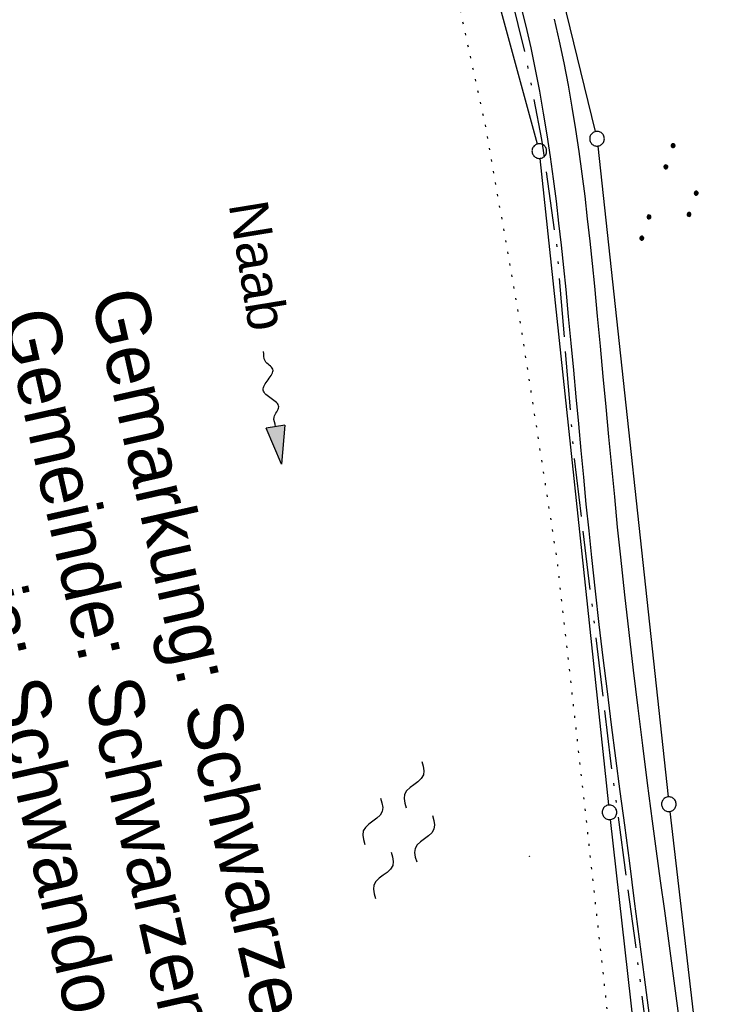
# Model space of a CAD drawing. Extents: x 510526 to 513920, y 467229 to 478797.
# Tile 104 of 256: x 510821 to 510891, y 471524 to 471625. Entities that reach past the tile are written whole.
import ezdxf

# ---------------------------------------------------------------- set-up
doc = ezdxf.new("R2010")
doc.units = 0
doc.header["$LTSCALE"] = 10
doc.header["$MEASUREMENT"] = 0
for name, pattern in [('ACAD_ISO13W100', [37, 12, -3, 12, -3, 0.5, -3, 0.5, -3]), ('LT00', [0]), ('PUNKTX2_STR', [0.6, 0.1, -0.5])]:
    doc.linetypes.add(name, pattern=pattern)
doc.layers.get('0').update_dxf_attribs({"linetype": 'LT00'})
for name, color, linetype in [('--FLIEßRICHTPFEIL', 180, 'Continuous'), ('--WASSER_GRENZE', 180, 'PUNKTX2_STR'), ('--WASSER_NUTZUNG', 180, 'Continuous'), ('DFK_GZPKT', 250, 'LT00'), ('DFK_KATASTER', 250, 'LT00'), ('DFK_NUTZUNG', 250, 'LT00'), ('DFK_TOPO-SYM', 252, 'LT00'), ('GASLTG', 250, 'ACAD_ISO13W100'), ('GEWÄSSERNAME', 255, 'Continuous'), ('GRENZNAME', 250, 'Continuous'), ('V95_AFBR_BAB', 250, 'LT00')]:
    doc.layers.add(name, color=color, linetype=linetype)
doc.styles.add('Beschrift', font='ARIAL.TTF')
doc.styles.add('UNIR-H', font='unir_h.shx', dxfattribs={"width": 0.8})

# ---------------------------------------------------------------- blocks, each defined once
blk = doc.blocks.new('SYMB7301')
at = {"color": 0, "linetype": 'ByBlock'}
for p, q in [((-0.128693, 0), (0, 0.128693)), ((0, -0.128693), (-0.128693, 0)), ((0, 0.128693), (0.128693, 0)), ((0.128693, 0), (0, -0.128693)), ((0.000059, -0.009738), (0.000059, 0.009897)), ((-0.00901, -0.004339), (-0.002225, -0.009749))]:
    blk.add_line(p, q, dxfattribs=at)
for points in [[(-0.002225, 0.009749), (-0.00901, 0.004339), (-0.00901, -0.004339)], [(0.01, 0), (0.006235, 0.007818), (-0.002225, 0.009749)], [(-0.002225, -0.009749), (0.006235, -0.007818), (0.01, 0)]]:
    blk.add_lwpolyline(points, dxfattribs=at)
blk = doc.blocks.new('SYMB7010')
at = {"color": 0, "linetype": 'ByBlock'}
for points in [[(-0.031408, 0.499213), (-0.093728, 0.49134), (-0.15457, 0.475719), (-0.212975, 0.452595), (-0.268021, 0.422333), (-0.31884, 0.385411), (-0.36463, 0.342411), (-0.40467, 0.29401), (-0.438329, 0.240973), (-0.465074, 0.184136), (-0.484486, 0.124395), (-0.496256, 0.062692), (-0.5002, 0)], [(-0.5002, 0), (-0.496256, -0.062692), (-0.484486, -0.124395), (-0.465075, -0.184136), (-0.438329, -0.240973), (-0.404671, -0.29401), (-0.36463, -0.342411), (-0.31884, -0.385411), (-0.268021, -0.422333), (-0.212975, -0.452595), (-0.154571, -0.475719), (-0.093728, -0.49134), (-0.031408, -0.499213), (0.031408, -0.499213)], [(0.5002, 0), (0.496256, 0.062692), (0.484485, 0.124395), (0.465074, 0.184136), (0.438329, 0.240973), (0.40467, 0.29401), (0.36463, 0.342411), (0.31884, 0.385411), (0.268021, 0.422333), (0.212975, 0.452595), (0.15457, 0.475719), (0.093728, 0.49134), (0.031408, 0.499213), (-0.031408, 0.499213)], [(0.031408, -0.499213), (0.093728, -0.491341), (0.15457, -0.475719), (0.212975, -0.452595), (0.268021, -0.422333), (0.31884, -0.385411), (0.36463, -0.342411), (0.404671, -0.294011), (0.438329, -0.240974), (0.465075, -0.184136), (0.484486, -0.124395), (0.496256, -0.062692), (0.500201, 0)]]:
    blk.add_lwpolyline(points, dxfattribs=at)
blk = doc.blocks.new('SYMB7250')
at = {"color": 0, "linetype": 'ByBlock'}
for points in [[(-0.25, 0.28), (-0.208333, 0.308889), (-0.166667, 0.331111), (-0.125, 0.34), (-0.083333, 0.331111), (-0.041667, 0.308889), (0, 0.28)], [(0, 0.28), (0.041667, 0.251111), (0.083333, 0.228889), (0.125, 0.22), (0.166667, 0.228889), (0.208333, 0.251111), (0.25, 0.28)], [(-0.74, 0), (-0.698333, 0.028889), (-0.656667, 0.051111), (-0.615, 0.06), (-0.573333, 0.051111), (-0.531667, 0.028889), (-0.49, 0)], [(-0.49, 0), (-0.448333, -0.028889), (-0.406667, -0.051111), (-0.365, -0.06), (-0.323333, -0.051111), (-0.281667, -0.028889), (-0.24, 0)], [(0.24, 0), (0.281667, 0.028889), (0.323333, 0.051111), (0.365, 0.06), (0.406667, 0.051111), (0.448333, 0.028889), (0.49, 0)], [(0.49, 0), (0.531667, -0.028889), (0.573333, -0.051111), (0.615, -0.06), (0.656667, -0.051111), (0.698333, -0.028889), (0.74, 0)], [(-0.25, -0.28), (-0.208333, -0.251111), (-0.166667, -0.228889), (-0.125, -0.22), (-0.083333, -0.228889), (-0.041667, -0.251111), (0, -0.28)], [(0, -0.28), (0.041667, -0.308889), (0.083333, -0.331111), (0.125, -0.34), (0.166667, -0.331111), (0.208333, -0.308889), (0.25, -0.28)]]:
    blk.add_lwpolyline(points, dxfattribs=at)
blk = doc.blocks.new('FLIEßRICHTPFEIL')
at = {"layer": '--FLIEßRICHTPFEIL'}
blk.add_hatch(color=256, dxfattribs=at).paths.add_polyline_path([(-1.95, 0.4875), (-1.95, -0.4875), (0, 0)])
for p, q in [((-1.95, 0.4875), (-1.95, -0.4875)), ((-1.95, 0.4875), (0, 0)), ((0, 0), (-1.95, -0.4875))]:
    blk.add_line(p, q, dxfattribs=at)
at = {"layer": '--FLIEßRICHTPFEIL', "start_tangent": (-1, 0), "end_tangent": (-1, 0)}
blk.add_spline([(-1.95, 0), (-2.4375, 0), (-2.925, 0.325), (-3.4125, 0), (-3.9, -0.325), (-4.3875, 0), (-4.875, 0.325), (-5.3625, 0), (-5.85, 0)], degree=3, dxfattribs=at)
blk = doc.blocks.new('SYMB7111')
at = {"color": 0, "linetype": 'ByBlock'}
for p, q in [((-0.13, 0.202919), (-0.13, 0.177081)), ((-0.125, 0.172895), (-0.125, 0.207105)), ((-0.12, 0.209164), (-0.12, 0.170836)), ((-0.115, 0.170204), (-0.115, 0.209796)), ((-0.11, 0.209164), (-0.11, 0.170836)), ((-0.105, 0.172895), (-0.105, 0.207105)), ((-0.1, 0.202919), (-0.1, 0.177081)), ((0.1, 0.202919), (0.1, 0.177081)), ((0.105, 0.172895), (0.105, 0.207105)), ((0.11, 0.209164), (0.11, 0.170836)), ((0.115, 0.170204), (0.115, 0.209796)), ((0.12, 0.209164), (0.12, 0.170836)), ((0.125, 0.172895), (0.125, 0.207105)), ((0.13, 0.202919), (0.13, 0.177081)), ((-0.095, 0.189874), (-0.095, 0.190146)), ((0.135, 0.189874), (0.135, 0.190146)), ((-0.515, -0.177081), (-0.515, -0.202919)), ((-0.51, -0.207105), (-0.51, -0.172895)), ((-0.505, -0.170836), (-0.505, -0.209164)), ((-0.5, -0.209796), (-0.5, -0.170204)), ((-0.495, -0.170836), (-0.495, -0.209164)), ((-0.49, -0.207105), (-0.49, -0.172895)), ((-0.485, -0.177081), (-0.485, -0.202919)), ((-0.48, -0.190126), (-0.48, -0.189854)), ((-0.285, -0.177081), (-0.285, -0.202919)), ((-0.28, -0.207105), (-0.28, -0.172895)), ((-0.275, -0.170836), (-0.275, -0.209164)), ((-0.27, -0.209796), (-0.27, -0.170204)), ((-0.265, -0.170836), (-0.265, -0.209164)), ((-0.26, -0.207105), (-0.26, -0.172895)), ((-0.255, -0.177081), (-0.255, -0.202919)), ((-0.25, -0.190126), (-0.25, -0.189854)), ((0.255, -0.177081), (0.255, -0.202919)), ((0.26, -0.207105), (0.26, -0.172895)), ((0.265, -0.170836), (0.265, -0.209164)), ((0.27, -0.209796), (0.27, -0.170204)), ((0.275, -0.170836), (0.275, -0.209164)), ((0.28, -0.207105), (0.28, -0.172895)), ((0.285, -0.177081), (0.285, -0.202919)), ((0.29, -0.190126), (0.29, -0.189854)), ((0.485, -0.177081), (0.485, -0.202919)), ((0.49, -0.207105), (0.49, -0.172895)), ((0.495, -0.170836), (0.495, -0.209164)), ((0.5, -0.209796), (0.5, -0.170204)), ((0.505, -0.170836), (0.505, -0.209164)), ((0.51, -0.207105), (0.51, -0.172895)), ((0.515, -0.177081), (0.515, -0.202919)), ((0.52, -0.190126), (0.52, -0.189854))]:
    blk.add_line(p, q, dxfattribs=at)
for points in [[(-0.095, 0.19), (-0.096981, 0.198678), (-0.10253, 0.205637), (-0.11055, 0.209499), (-0.11945, 0.209499), (-0.12747, 0.205637), (-0.133019, 0.198678), (-0.135, 0.19), (-0.133019, 0.181322), (-0.12747, 0.174363), (-0.11945, 0.170501), (-0.11055, 0.170501), (-0.10253, 0.174363), (-0.096981, 0.181322), (-0.095, 0.19)], [(0.135, 0.19), (0.133019, 0.198678), (0.12747, 0.205637), (0.11945, 0.209499), (0.11055, 0.209499), (0.10253, 0.205637), (0.096981, 0.198678), (0.095, 0.19), (0.096981, 0.181322), (0.10253, 0.174363), (0.11055, 0.170501), (0.11945, 0.170501), (0.12747, 0.174363), (0.133019, 0.181322), (0.135, 0.19)], [(-0.48, -0.19), (-0.481981, -0.181322), (-0.48753, -0.174363), (-0.49555, -0.170501), (-0.50445, -0.170501), (-0.51247, -0.174363), (-0.518019, -0.181322), (-0.52, -0.19), (-0.518019, -0.198678), (-0.51247, -0.205637), (-0.50445, -0.209499), (-0.49555, -0.209499), (-0.48753, -0.205637), (-0.481981, -0.198678), (-0.48, -0.19)], [(-0.25, -0.19), (-0.251981, -0.181322), (-0.25753, -0.174363), (-0.26555, -0.170501), (-0.27445, -0.170501), (-0.28247, -0.174363), (-0.288019, -0.181322), (-0.29, -0.19), (-0.288019, -0.198678), (-0.28247, -0.205637), (-0.27445, -0.209499), (-0.26555, -0.209499), (-0.25753, -0.205637), (-0.251981, -0.198678), (-0.25, -0.19)], [(0.29, -0.19), (0.288019, -0.181322), (0.28247, -0.174363), (0.27445, -0.170501), (0.26555, -0.170501), (0.25753, -0.174363), (0.251981, -0.181322), (0.25, -0.19), (0.251981, -0.198678), (0.25753, -0.205637), (0.26555, -0.209499), (0.27445, -0.209499), (0.28247, -0.205637), (0.288019, -0.198678), (0.29, -0.19)], [(0.52, -0.19), (0.518019, -0.181322), (0.51247, -0.174363), (0.50445, -0.170501), (0.49555, -0.170501), (0.48753, -0.174363), (0.481981, -0.181322), (0.48, -0.19), (0.481981, -0.198678), (0.48753, -0.205637), (0.49555, -0.209499), (0.50445, -0.209499), (0.51247, -0.205637), (0.518019, -0.198678), (0.52, -0.19)]]:
    blk.add_lwpolyline(points, dxfattribs=at)

msp = doc.modelspace()

# ---------------------------------------------------------------- linework, layer by layer
at = {"layer": '--WASSER_GRENZE', "ltscale": 0.2, "flags": 128}
msp.add_lwpolyline([(510858.5, 471686.8), (510856.88, 471676.24), (510858.17, 471653.61), (510863.18, 471636.87), (510868.2, 471613.86), (510871.97, 471592.48), (510875.55, 471569.36), (510878.26, 471545.28), (510881.63, 471514.67), (510884.74, 471490), (510887.1, 471463.78), (510891.01, 471441.7), (510892.91, 471424.73), (510892.42, 471403.07), (510893.1, 471385.72), (510893.2, 471362.03), (510893.55, 471342.52), (510900.14, 471304.41), (510904.38, 471285.03), (510905.19, 471258.11), (510905.54, 471217.24), (510904.36, 471192.06), (510896.25, 471154.78)], dxfattribs=at)
at = {"layer": 'DFK_KATASTER'}
for p, q in [((510872.53, 471641.61), (510879.49, 471613.15)), ((510873.56, 471611.88), (510866.13, 471639.22)), ((510879.75, 471611.67), (510886.95, 471545.04)), ((510880.87, 471544.21), (510873.84, 471610.41)), ((510887.12, 471543.54), (510895.14, 471474.4)), ((510889.04, 471472.55), (510881.04, 471542.71))]:
    msp.add_line(p, q, dxfattribs=at)
at = {"layer": 'GASLTG', "ltscale": 0.05, "flags": 128}
msp.add_lwpolyline([(510920.1, 470706.6), (510914.41, 470710.13), (510914.63, 470710.55), (510914.64, 470710.55), (510915.11, 470711.43), (510915.13, 470711.48), (510924.43, 470729.11), (510927.15, 470734.36), (510929.67, 470739.31), (510934.82, 470749.51), (510943.22, 470765.6), (510951.79, 470782.42), (510955.3, 470789.47), (510970.89, 470818.92), (510977.46, 470831.54), (510985.2, 470846.16), (510990.36, 470857.81), (510991.77, 470863.58), (510992.03, 470865.94), (510991.87, 470869.48), (510991.38, 470873.52), (510990.64, 470877.49), (510987.3, 470891.06), (510982.84, 470908.35), (510978.79, 470924.2), (510975.33, 470937.87), (510970.92, 470955.74), (510967.2, 470970.99), (510963.04, 470987.52), (510958.9, 471003.95), (510955.49, 471017.71), (510952.71, 471029.57), (510949.12, 471043.32), (510947.11, 471049.65), (510945.47, 471054.35), (510943.23, 471059.89), (510941.57, 471063.44), (510935.07, 471076.84), (510929.46, 471087.43), (510924.03, 471097.17), (510920.63, 471102.92), (510918.34, 471107.02), (510915.79, 471111.7), (510910.96, 471120.83), (510912.32, 471123.08), (510917.24, 471131.31), (510922.37, 471141.78), (510927.85, 471155.36), (510932.26, 471168.96), (510933.53, 471173.87), (510935.44, 471185.47), (510935.73, 471195.31), (510935.31, 471202.83), (510933.43, 471223.77), (510931.94, 471235.74), (510929.25, 471258.51), (510929.25, 471258.51), (510925.81, 471285.73), (510922.77, 471311.04), (510920.61, 471328.91), (510919.25, 471339.83), (510916.05, 471365.82), (510916.05, 471365.82), (510915.03, 471373.83), (510915.02, 471373.93), (510913.43, 471389.38), (510913.23, 471391.37), (510912.23, 471398.07), (510908.11, 471411.44), (510900.34, 471427.73), (510898.31, 471432.55), (510896.81, 471437.11), (510894.09, 471447.99), (510892.65, 471455.06), (510890.05, 471473.48), (510888.69, 471486.01), (510887.86, 471495.05), (510886.05, 471510.71), (510883.64, 471529.86), (510881.08, 471548.71), (510879.22, 471564.32), (510877.29, 471580.36), (510875.58, 471601.31), (510874.02, 471612.33), (510872.42, 471620.73), (510869.82, 471631.46), (510866.47, 471642.47), (510864.43, 471650.69), (510863.21, 471657.09), (510862.93, 471664.8), (510863.08, 471672.09), (510864.2, 471678.59), (510865.31, 471681.47), (510867.01, 471686.48), (510873.32, 471699.46), (510875.52, 471705.96), (510877.51, 471713.97), (510878.5, 471721.02), (510878.92, 471729.8), (510878.2, 471738.28), (510875.95, 471752.14), (510872.54, 471766.7), (510869.78, 471780.52), (510865.37, 471797.42), (510861.12, 471810.98), (510858.56, 471818.8), (510854.88, 471827.36), (510845.16, 471847.74), (510833.55, 471870.29), (510820.88, 471895.41), (510815.24, 471907.04), (510808.36, 471924.03), (510802.87, 471939.39), (510802.87, 471939.39), (510798.88, 471951.67), (510793.31, 471966.52), (510784.31, 471985.42), (510781.45, 471991.41), (510778.34, 471998.29), (510771.89, 472013.18), (510768.45, 472022.05), (510766.76, 472026.94), (510765.71, 472032.52), (510765.07, 472039.47), (510765.01, 472043.67), (510765.5, 472052.73), (510767.03, 472075.69), (510768.15, 472090.5), (510768.95, 472106.37), (510769.79, 472115.59), (510770.67, 472126.57), (510771.32, 472148.21), (510771.58, 472157.8), (510771.1, 472167.01), (510769.35, 472174.79), (510767.65, 472179.41), (510763.26, 472188.42), (510757.58, 472201.11), (510751.26, 472211.43), (510743.88, 472222.11), (510737.55, 472230.63), (510732.72, 472236.3), (510725.1, 472246.12), (510721.86, 472251.1), (510719.59, 472257.55), (510718.78, 472259.47), (510717.4, 472264.42), (510716.35, 472272.74), (510715.92, 472281.65), (510715.98, 472283.9), (510715.89, 472284.67), (510717.41, 472290.69), (510722.26, 472309.77), (510722.71, 472313.22), (510723.17, 472322.55), (510723.12, 472323.59), (510721.85, 472330.2), (510719.12, 472338.66), (510716.17, 472345.62), (510715.25, 472348.08), (510710.6, 472357.01), (510707.86, 472361.5), (510701.87, 472369.64), (510700.87, 472370.86)], dxfattribs=at)
at = {"layer": 'V95_AFBR_BAB'}
for points in [[(510871.95, 471625.68), (510872.38, 471623.94), (510872.88, 471621.74), (510873.35, 471619.52), (510873.77, 471617.29), (510874.17, 471615.05), (510874.53, 471612.81), (510874.87, 471610.56), (510875.18, 471608.3), (510875.47, 471606.04), (510875.74, 471603.78), (510875.99, 471601.52), (510876.23, 471599.25), (510876.46, 471596.98), (510876.73, 471594.23), (510877, 471591.48), (510877.25, 471588.74), (510877.51, 471585.99), (510877.76, 471583.25), (510878.02, 471580.5), (510878.28, 471577.76), (510878.54, 471575.02), (510878.82, 471572.28), (510879.1, 471569.54), (510879.48, 471566.11), (510879.87, 471562.69), (510880.28, 471559.26), (510880.7, 471555.84), (510881.13, 471552.42), (510881.57, 471549), (510882.02, 471545.58), (510882.47, 471542.16), (510882.98, 471538.26), (510883.49, 471534.36), (510884, 471530.47), (510884.5, 471526.57), (510885, 471522.67)], [(510888.24, 471521.08), (510887.83, 471524.15), (510887.43, 471527.23), (510887.01, 471530.29), (510886.6, 471533.36), (510886.18, 471536.43), (510885.77, 471539.5), (510885.36, 471542.57), (510884.85, 471546.43), (510884.36, 471550.29), (510883.88, 471554.14), (510883.41, 471558), (510882.95, 471561.86), (510882.52, 471565.72), (510882.1, 471569.59), (510881.78, 471572.67), (510881.48, 471575.75), (510881.18, 471578.83), (510880.89, 471581.91), (510880.6, 471584.99), (510880.31, 471588.08), (510880.02, 471591.17), (510879.73, 471594.25), (510879.43, 471597.34), (510879.2, 471599.64), (510878.96, 471601.94), (510878.7, 471604.23), (510878.44, 471606.53), (510878.15, 471608.82), (510877.84, 471611.1), (510877.51, 471613.38), (510877.14, 471615.65), (510876.75, 471617.92), (510876.31, 471620.18), (510875.84, 471622.42), (510875.33, 471624.66)]]:
    msp.add_lwpolyline(points, dxfattribs=at)

# ---------------------------------------------------------------- block references
at = {"layer": '--FLIEßRICHTPFEIL', "xscale": 2.000000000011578, "yscale": 1.999999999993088, "zscale": 2, "rotation": 279.0721406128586}
msp.add_blockref('FLIEßRICHTPFEIL', (510847.36, 471579.09), dxfattribs=at)
at = {"layer": '--WASSER_NUTZUNG', "xscale": 9.999999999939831, "yscale": 10.00000000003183, "zscale": 10, "rotation": 251.2882999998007}
msp.add_blockref('SYMB7250', (510859.35, 471541.65), dxfattribs=at)
at = {"layer": 'DFK_GZPKT', "xscale": 1.499999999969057, "yscale": 1.5, "zscale": 1.5, "rotation": 251.2881100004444}
for p in [(510879.67, 471612.42), (510873.76, 471611.16), (510880.95, 471543.46), (510887.03, 471544.29)]:
    msp.add_blockref('SYMB7010', p, dxfattribs=at)
at = {"layer": 'DFK_NUTZUNG', "xscale": 10, "yscale": 10, "zscale": 10, "rotation": 251.28826}
msp.add_blockref('SYMB7111', (510887.66, 471606.37), dxfattribs=at)
at = {"layer": 'DFK_TOPO-SYM', "xscale": 0.1, "yscale": 0.1, "zscale": 0.1, "rotation": 359.99968}
msp.add_blockref('SYMB7301', (510872.76, 471538.96), dxfattribs=at)

# ---------------------------------------------------------------- texts
at = {"layer": 'GEWÄSSERNAME', "style": 'Beschrift'}
msp.add_text('Naab', height=4, rotation=279.246, dxfattribs=at).set_placement((510841.93, 471605.72))
at = {"layer": 'GRENZNAME', "insert": (510833.26, 471597.62), "char_height": 5.6, "width": 100.22, "attachment_point": 1, "rotation": 282.7179, "style": 'UNIR-H'}
msp.add_mtext('{\\W1;Gemarkung: Schwarzenfeld\\PGemeinde: Schwarzenfeld\\PLandkreis: Schwandorf}', dxfattribs=at)

doc.saveas('drawing.dxf')
